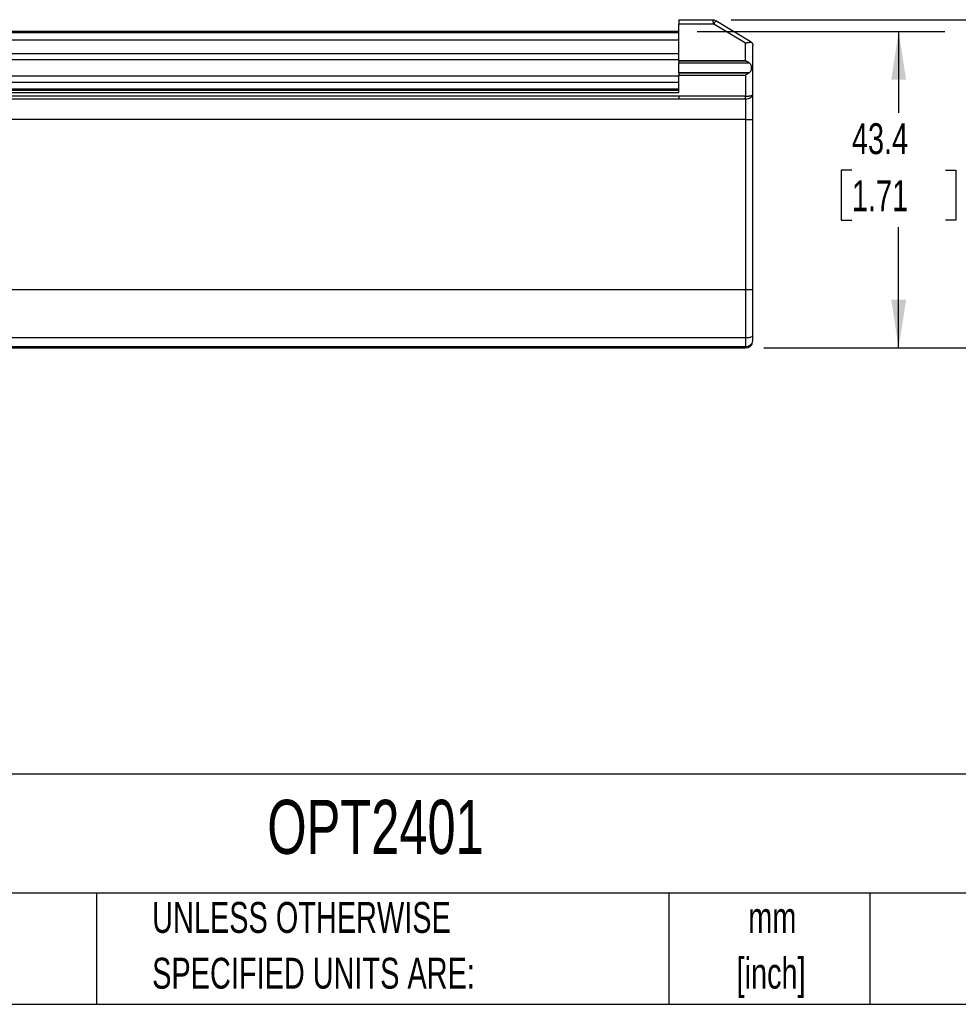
# Model space of a CAD drawing. Header units: millimetres. Extents: x 32 to 1365, y 32 to 1048.
# Tile 5 of 7: x 793 to 1114, y 32 to 369. Entities that reach past the tile are written whole.
import ezdxf

# ---------------------------------------------------------------- set-up
doc = ezdxf.new("R2010")
doc.units = ezdxf.units.MM
doc.header["$LTSCALE"] = 5
doc.layers.add('DIMENSIONS', color=140, linetype='Continuous', lineweight=25)
doc.layers.add('TEXT', color=140, linetype='Continuous', lineweight=25)
doc.styles.add('SLDTEXTSTYLE0', font='TXT', dxfattribs={"width": 0.7})
doc.dimstyles.new('SLDDIMSTYLE2', dxfattribs={"dimtxt": 10.790039, "dimasz": 16.51, "dimexe": 0, "dimexo": 0.0625, "dimgap": 2.69751, "dimtad": 0, "dimtih": 1, "dimtoh": 1, "dimlfac": 0.4, "dimrnd": 1e-09, "dimzin": 4, "dimdsep": 46, "dimtxsty": 'SLDTEXTSTYLE0', "dimsah": 1, "dimcen": 0.09, "dimadec": 0, "dimazin": 1, "dimtfac": 1, "dimtofl": 0, "dimtmove": 0, "dimatfit": 3, "dimfxl": 0, "dimfrac": 2, "dimtolj": 1, "dimtzin": 12, "dimarcsym": 0})
doc.dimstyles.new('SLDDIMSTYLE3', dxfattribs={"dimtxt": 10.790039, "dimasz": 16.51, "dimexe": 0, "dimexo": 0.0625, "dimgap": 2.69751, "dimtad": 0, "dimtih": 1, "dimtoh": 1, "dimlfac": 0.4, "dimrnd": 1e-09, "dimzin": 12, "dimdsep": 46, "dimtxsty": 'SLDTEXTSTYLE0', "dimsah": 1, "dimcen": 0.09, "dimadec": 0, "dimazin": 3, "dimtfac": 1, "dimtofl": 0, "dimtmove": 0, "dimatfit": 3, "dimfxl": 0, "dimfrac": 2, "dimtolj": 1, "dimtzin": 12, "dimarcsym": 0})

# ---------------------------------------------------------------- blocks, each defined once
blk = doc.blocks.new('SW_NOTE_0_1')
at = {"layer": 'TEXT', "color": 0, "char_height": 10.583, "attachment_point": 2, "style": 'SLDTEXTSTYLE0'}
for s, insert in [('mm', (14.22, 13.64)), ('[inch]', (13.8, -5.47))]:
    blk.add_mtext(s, dxfattribs=dict(at, insert=insert))
blk = doc.blocks.new('SW_NOTE_0_2')
at = {"layer": 'TEXT', "color": 0, "char_height": 10.5833, "attachment_point": 1, "style": 'SLDTEXTSTYLE0'}
for s, insert in [('UNLESS OTHERWISE', (0, 13.64)), ('SPECIFIED UNITS ARE:', (0, -5.47))]:
    blk.add_mtext(s, dxfattribs=dict(at, insert=insert))
blk = doc.blocks.new('_D_7')
at = {"layer": 'DIMENSIONS'}
for p, q in [((1024.93, 365.19), (1109.84, 365.19)), ((1093.97, 365.19), (1093.97, 337.22)), ((1077.94, 317.65), (1074.31, 317.65)), ((1074.31, 317.65), (1074.31, 300.5)), ((1110, 317.65), (1113.62, 317.65)), ((1113.62, 317.65), (1113.62, 300.5)), ((1074.31, 300.5), (1077.94, 300.5)), ((1113.62, 300.5), (1110, 300.5)), ((1093.97, 256.69), (1093.97, 298.09)), ((1047.8, 256.69), (1109.84, 256.69))]:
    blk.add_line(p, q, dxfattribs=at)
for points in [[(1093.97, 365.19), (1091.43, 348.68), (1096.51, 348.68)], [(1093.97, 256.69), (1096.51, 273.2), (1091.43, 273.2)]]:
    blk.add_solid(points, dxfattribs=at)
at = {"layer": 'DIMENSIONS', "char_height": 10.583, "attachment_point": 1, "style": 'SLDTEXTSTYLE0'}
for s, insert in [('43.4', (1077.94, 333.71)), ('1.71', (1077.94, 314.15))]:
    blk.add_mtext(s, dxfattribs=dict(at, insert=insert))
blk = doc.blocks.new('_D_8')
at = {"layer": 'DIMENSIONS'}
for p, q in [((1036.57, 369.19), (1163.31, 369.19)), ((1147.43, 369.19), (1147.43, 337.22)), ((1131.4, 317.65), (1127.78, 317.65)), ((1127.78, 317.65), (1127.78, 300.5)), ((1163.46, 317.65), (1167.09, 317.65)), ((1167.09, 317.65), (1167.09, 300.5)), ((1127.78, 300.5), (1131.4, 300.5)), ((1167.09, 300.5), (1163.46, 300.5)), ((1147.43, 256.69), (1147.43, 298.09)), ((1047.8, 256.69), (1163.31, 256.69))]:
    blk.add_line(p, q, dxfattribs=at)
for points in [[(1147.43, 369.19), (1144.89, 352.68), (1149.97, 352.68)], [(1147.43, 256.69), (1149.97, 273.2), (1144.89, 273.2)]]:
    blk.add_solid(points, dxfattribs=at)
at = {"layer": 'DIMENSIONS', "char_height": 10.583, "attachment_point": 1, "style": 'SLDTEXTSTYLE0'}
for s, insert in [('45.0', (1131.4, 333.71)), ('1.77', (1131.4, 314.15))]:
    blk.add_mtext(s, dxfattribs=dict(at, insert=insert))

msp = doc.modelspace()

# ---------------------------------------------------------------- linework, layer by layer
for p, q in [((1018.579, 369.194), (1018.579, 367.694)), ((1018.579, 369.194), (1030.22, 369.194)), ((1031.28, 368.766), (1031.233, 368.688)), ((1043.347, 361.525), (1031.28, 368.766)), ((1018.579, 365.194), (393.579, 365.194)), ((393.579, 364.944), (1018.579, 364.944)), ((1018.579, 364.694), (393.579, 364.694)), ((1018.579, 355.243), (1018.579, 367.694)), ((1030.636, 367.694), (1018.579, 367.694)), ((1041.454, 361.203), (1030.636, 367.694)), ((1018.579, 362.194), (393.579, 362.194)), ((1041.454, 355.243), (1041.454, 361.203)), ((1043.954, 343.47), (1043.954, 360.453)), ((393.579, 357.574), (1018.579, 357.574)), ((393.579, 355.512), (1018.579, 355.512)), ((1018.579, 355.243), (1041.454, 355.243)), ((1018.579, 355.2), (1041.517, 355.2)), ((1018.579, 355.2), (1018.579, 355.14)), ((1018.579, 355.14), (1041.601, 355.14)), ((1018.579, 355.14), (1018.579, 355.111)), ((1018.579, 355.111), (1041.643, 355.111)), ((1018.579, 355.111), (1018.579, 355.088)), ((1041.676, 355.088), (1018.579, 355.088)), ((1018.579, 354.394), (1042.701, 354.394)), ((1018.579, 350.994), (1018.579, 354.394)), ((1041.643, 355.111), (1041.601, 355.14)), ((1041.676, 355.088), (1041.643, 355.111)), ((1042.701, 350.994), (1018.579, 350.994)), ((1018.579, 350.962), (1042.649, 350.962)), ((1018.579, 350.962), (1018.579, 350.916)), ((1042.577, 350.916), (1042.649, 350.962)), ((1018.579, 349.875), (393.579, 349.875)), ((393.579, 347.813), (1018.579, 347.813)), ((1042.577, 350.916), (1018.579, 350.916)), ((1018.579, 350.916), (1018.579, 350.892)), ((1042.54, 350.892), (1018.579, 350.892)), ((1018.579, 350.892), (1018.579, 350.873)), ((1042.512, 350.873), (1018.579, 350.873)), ((1018.579, 344.194), (1018.579, 350.144)), ((1018.579, 350.144), (1041.454, 350.144)), ((1041.454, 350.144), (1041.454, 342.976)), ((1042.512, 350.873), (1042.54, 350.892)), ((1042.54, 350.892), (1042.577, 350.916)), ((393.579, 345.444), (1018.579, 345.444)), ((1018.579, 344.944), (393.579, 344.944)), ((393.579, 344.194), (1018.579, 344.194)), ((1018.579, 342.973), (393.579, 342.973)), ((393.579, 342.096), (1018.579, 342.096)), ((1041.454, 342.976), (1018.579, 342.973)), ((1018.579, 342.096), (1041.454, 342.095)), ((1041.454, 342.095), (1041.454, 334.944)), ((1041.454, 334.944), (341.079, 334.944)), ((1041.454, 334.944), (1043.954, 334.944)), ((1041.454, 334.944), (1041.454, 276.694)), ((1043.954, 299.241), (1043.954, 334.944)), ((1043.954, 297.569), (1043.954, 298.983)), ((1043.954, 296.154), (1043.954, 297.569)), ((1043.954, 276.694), (1043.954, 295.896)), ((341.079, 276.694), (1041.454, 276.694)), ((1041.454, 276.694), (1041.454, 260.272)), ((1041.454, 276.694), (1043.954, 276.694)), ((341.079, 260.272), (1041.454, 260.272)), ((1041.454, 260.272), (1041.454, 257.105)), ((1041.454, 257.105), (341.079, 257.105)), ((341.079, 256.694), (1041.454, 256.694)), ((1041.454, 257.105), (1041.454, 256.694))]:
    msp.add_line(p, q)
for centre, radius, start, end in [((1042.054, 263.743), 3.523, 260.20196, 302.65089), ((1041.454, 259.194), 2.5, 270, 0)]:
    msp.add_arc(centre, radius, start, end)
for points, knots in [([(1030.636, 367.694), (1030.619, 367.757), (1030.586, 367.878), (1030.538, 368.052), (1030.495, 368.21), (1030.456, 368.351), (1030.421, 368.475), (1030.391, 368.583), (1030.365, 368.675), (1030.322, 368.828), (1030.272, 369.011), (1030.229, 369.165), (1030.223, 369.185), (1030.22, 369.194)], [0, 0, 0, 0, 0.0814671, 0.1577432, 0.2288298, 0.2947293, 0.3554449, 0.4109811, 0.461344, 0.5065424, 0.6781913, 0.842449, 1, 1, 1, 1]), ([(1031.233, 368.688), (1031.232, 368.687), (1031.216, 368.659), (1031.096, 368.46), (1030.891, 368.118), (1030.721, 367.835), (1030.636, 367.694)], [0, 0, 0, 0, 0.0135932, 0.3423955, 0.6711977, 1, 1, 1, 1]), ([(1031.24, 368.687), (1031.168, 368.743), (1031.028, 368.851), (1030.857, 368.983), (1030.761, 369.056), (1030.72, 369.088), (1030.716, 369.091), (1030.714, 369.092)], [0, 0, 0, 0, 0.2805692, 0.5411952, 0.7781923, 0.8902272, 1, 1, 1, 1]), ([(1041.454, 361.203), (1041.537, 361.222), (1041.697, 361.258), (1041.923, 361.308), (1042.126, 361.351), (1042.306, 361.385), (1042.462, 361.412), (1042.684, 361.446), (1042.96, 361.476), (1043.266, 361.478), (1043.424, 361.437), (1043.5, 361.417)], [0, 0, 0, 0, 0.1055092, 0.2021929, 0.2900523, 0.3690898, 0.4393095, 0.5007174, 0.6775384, 0.843849, 1, 1, 1, 1]), ([(1043.5, 361.417), (1043.533, 361.388), (1043.603, 361.327), (1043.694, 361.221), (1043.777, 361.101), (1043.858, 360.946), (1043.935, 360.731), (1043.947, 360.556), (1043.954, 360.453)], [0, 0, 0, 0, 0.11050267, 0.23050626, 0.36008854, 0.49931116, 0.7065266, 1, 1, 1, 1]), ([(1018.579, 355.088), (1018.579, 354.957), (1018.579, 354.834), (1018.579, 354.716), (1018.579, 354.596), (1018.579, 354.488), (1018.579, 354.394)], [0, 0, 0, 0, 0.5, 0.5, 0.5, 1, 1, 1, 1]), ([(1041.601, 355.14), (1041.588, 355.153), (1041.562, 355.176), (1041.531, 355.192), (1041.517, 355.2)], [0, 0, 0, 0, 0.5218693, 1, 1, 1, 1]), ([(1042.213, 354.716), (1042.128, 354.774), (1041.95, 354.896), (1041.77, 355.022), (1041.676, 355.088)], [0, 0, 0, 0, 0.4812699, 1, 1, 1, 1]), ([(1042.701, 354.394), (1042.625, 354.442), (1042.465, 354.543), (1042.3, 354.656), (1042.213, 354.716)], [0, 0, 0, 0, 0.4749616, 1, 1, 1, 1]), ([(1042.701, 354.394), (1042.754, 354.358), (1042.859, 354.288), (1042.993, 354.16), (1043.109, 354.017), (1043.206, 353.859), (1043.325, 353.601), (1043.429, 353.215), (1043.461, 352.781), (1043.447, 352.434), (1043.416, 352.178), (1043.363, 351.93), (1043.278, 351.672), (1043.147, 351.416), (1042.956, 351.174), (1042.787, 351.055), (1042.701, 350.994)], [0, 0, 0, 0, 0.0515311, 0.1017647, 0.1512888, 0.2007172, 0.2506672, 0.3744135, 0.499894, 0.5622215, 0.625079, 0.6881897, 0.7502401, 0.8328494, 0.9151693, 1, 1, 1, 1]), ([(1018.579, 350.873), (1018.579, 350.767), (1018.579, 350.651), (1018.579, 350.528), (1018.579, 350.401), (1018.579, 350.274), (1018.579, 350.144)], [0, 0, 0, 0, 0.5, 0.5, 0.5, 1, 1, 1, 1]), ([(1042.001, 350.528), (1041.997, 350.525), (1041.923, 350.474), (1041.742, 350.346), (1041.563, 350.221), (1041.454, 350.144)], [0, 0, 0, 0, 0.02177046, 0.40663031, 1, 1, 1, 1]), ([(1042.512, 350.873), (1042.433, 350.821), (1042.265, 350.71), (1042.092, 350.591), (1042.001, 350.528)], [0, 0, 0, 0, 0.4692644, 1, 1, 1, 1]), ([(1041.454, 342.976), (1041.534, 342.977), (1041.695, 342.979), (1041.935, 342.987), (1042.172, 343), (1042.404, 343.016), (1042.629, 343.038), (1042.844, 343.063), (1043.046, 343.092), (1043.284, 343.135), (1043.546, 343.199), (1043.759, 343.277), (1043.919, 343.369), (1043.941, 343.431), (1043.954, 343.47)], [0, 0, 0, 0, 0.0606326, 0.1217722, 0.1834369, 0.2456448, 0.3084133, 0.3717593, 0.4356993, 0.5002493, 0.6176177, 0.7498166, 0.8459784, 1, 1, 1, 1]), ([(1041.454, 342.095), (1041.793, 342.095), (1042.134, 342.135), (1042.749, 342.285), (1043.027, 342.395), (1043.704, 342.786), (1043.954, 343.134), (1043.954, 343.47)], [0, 0, 0, 0, 0.25, 0.25, 0.5, 0.5, 1, 1, 1, 1]), ([(1041.454, 342.095), (1041.454, 342.095), (1041.454, 342.096), (1041.454, 342.096), (1041.454, 342.329), (1041.454, 342.647), (1041.454, 342.973), (1041.454, 342.974), (1041.454, 342.975), (1041.454, 342.976)], [-0.0023294, -0.0023294, -0.0023294, -0.0023294, 0, 0, 0, 1, 1, 1, 1.00249, 1.00249, 1.00249, 1.00249]), ([(1043.954, 295.896), (1043.954, 296.055), (1043.953, 296.372), (1043.95, 296.851), (1043.948, 297.33), (1043.948, 297.808), (1043.95, 298.287), (1043.953, 298.766), (1043.954, 299.082), (1043.954, 299.241)], [0, 0, 0, 0, 0.1440107, 0.2868702, 0.4290342, 0.5709658, 0.7131298, 0.8559893, 1, 1, 1, 1]), ([(1043.619, 257.944), (1043.619, 257.943), (1043.617, 257.94), (1043.607, 257.923), (1043.589, 257.892), (1043.558, 257.842), (1043.497, 257.751), (1043.395, 257.611), (1043.293, 257.501), (1043.24, 257.444)], [0, 0, 0, 0, 0.0829078, 0.1654176, 0.2499113, 0.3747033, 0.5008025, 0.7379427, 1, 1, 1, 1])]:
    msp.add_open_spline(points, degree=3, knots=knots)
for points in [[(1030.22, 369.194), (1030.445, 369.194), (1030.67, 369.132), (1030.863, 369.016)], [(1043.347, 361.525), (1043.401, 361.493), (1043.452, 361.457), (1043.5, 361.417)], [(1018.579, 355.243), (1018.579, 355.229), (1018.579, 355.214), (1018.579, 355.2)], [(1041.454, 355.243), (1041.475, 355.229), (1041.496, 355.214), (1041.517, 355.2)], [(1018.579, 350.994), (1018.579, 350.983), (1018.579, 350.973), (1018.579, 350.962)], [(1042.649, 350.962), (1042.667, 350.973), (1042.684, 350.983), (1042.701, 350.994)], [(1018.579, 342.973), (1018.579, 342.647), (1018.579, 342.329), (1018.579, 342.096)], [(1043.954, 334.944), (1043.954, 338.095), (1043.954, 341.134), (1043.954, 343.47)], [(1043.954, 260.777), (1043.954, 266.014), (1043.954, 271.347), (1043.954, 276.694)], [(1043.954, 259.194), (1043.954, 259.558), (1043.954, 260.128), (1043.954, 260.777)], [(1041.454, 257.105), (1042.834, 257.105), (1043.954, 258.041), (1043.954, 259.194)]]:
    msp.add_open_spline(points, degree=3)
at = {"layer": 'TEXT'}
for p, q in [((1365.25, 110.631), (31.75, 110.631)), ((1365.25, 69.85), (31.75, 69.85)), ((818.901, 69.85), (818.901, 31.75)), ((1015.122, 69.85), (1015.122, 31.75)), ((1084.06, 69.85), (1084.06, 31.75)), ((31.75, 31.75), (1365.25, 31.75))]:
    msp.add_line(p, q, dxfattribs=at)

# ---------------------------------------------------------------- block references
for name, p in [('SW_NOTE_0_2', (838.04, 53.177)), ('SW_NOTE_0_1', (1036.43, 53.164))]:
    msp.add_blockref(name, p, dxfattribs=at)

# ---------------------------------------------------------------- texts
at = {"layer": 'TEXT', "insert": (877.509, 101.822), "char_height": 18.5208, "attachment_point": 1, "style": 'SLDTEXTSTYLE0'}
msp.add_mtext('OPT2401', dxfattribs=at)

# ---------------------------------------------------------------- dimensions: what is measured, and where the dimension line sits
at = {"layer": 'DIMENSIONS'}
for base, p1, dimstyle, picture, middle in [((1147.431, 256.694), (1030.22, 369.194), 'SLDDIMSTYLE2', '_D_8', (1147.431, 317.653)), ((1093.969, 256.694), (1018.579, 365.194), 'SLDDIMSTYLE3', '_D_7', (1093.969, 317.653))]:
    dim = msp.add_linear_dim(base=base, p1=p1, p2=(1041.454, 256.694), angle=90, dimstyle=dimstyle, dxfattribs=at)
    dim.commit()
    dim.dimension.update_dxf_attribs({"geometry": picture, "text_midpoint": middle, "dimtype": 160})

doc.saveas('drawing.dxf')
